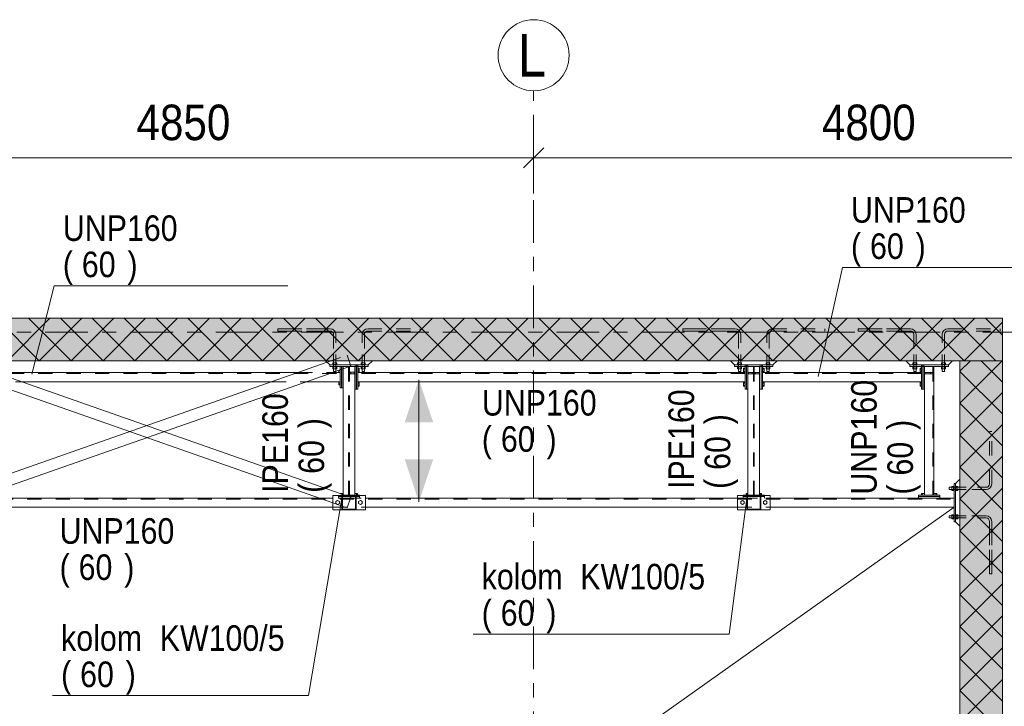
# Model space of a CAD drawing. Header units: millimetres. Extents: x -931 to -90, y -1396 to -802.
# Tile 15 of 29: x -550 to -481, y -1217 to -1169. Entities that reach past the tile are written whole.
import ezdxf

# ---------------------------------------------------------------- set-up
doc = ezdxf.new("R2010")
doc.units = ezdxf.units.MM
for name, pattern in [('XKITLINE00', [0]), ('XKITLINE01', [4, 1, -1, 1, -1]), ('XKITLINE03', [6, 3, -1, 1, -1])]:
    doc.linetypes.add(name, pattern=pattern)
for name, color, linetype, lineweight in [('Bout', 3, 'Continuous', 0), ('Grafisch object', 3, 'Continuous', 0), ('Offset', 4, 'Continuous', 0), ('Onderdeel', 2, 'Continuous', 0), ('Onderdeel label', 2, 'Continuous', 0), ('Stramien', 4, 'Continuous', 0)]:
    doc.layers.add(name, color=color, linetype=linetype, lineweight=lineweight)
doc.styles.add('ARIAL', font='arial.ttf')

msp = doc.modelspace()

# ---------------------------------------------------------------- hatches: boundary and pattern name
at = {"layer": 'Grafisch object'}
for points in [[(-521.892, -1193.845), (-520.892, -1196.845), (-522.892, -1196.845)], [(-521.892, -1202.45), (-522.892, -1199.45), (-520.892, -1199.45)]]:
    msp.add_hatch(color=256, dxfattribs=at).paths.add_polyline_path(points, flags=17)
at = {"layer": 'Onderdeel'}
for points in [[(-480.816, -1192.51), (-687.816, -1192.51), (-687.816, -1189.51), (-480.816, -1189.51)], [(-480.816, -1330.208), (-483.816, -1330.208), (-483.816, -1192.51), (-480.816, -1192.51)]]:
    msp.add_hatch(color=256, dxfattribs=at).paths.add_polyline_path(points, flags=17)
h = msp.add_hatch(color=256, dxfattribs=at)
h.paths.add_polyline_path([(-526.314, -1202.998), (-527.314, -1202.998), (-527.314, -1201.998), (-526.314, -1201.998)], flags=17)
h.paths.add_polyline_path([(-527.264, -1202.948), (-526.364, -1202.948), (-526.364, -1202.048), (-527.264, -1202.048)])
h = msp.add_hatch(color=256, dxfattribs=at)
h.paths.add_polyline_path([(-497.814, -1202.998), (-498.814, -1202.998), (-498.814, -1201.998), (-497.814, -1201.998)], flags=17)
h.paths.add_polyline_path([(-498.764, -1202.948), (-497.864, -1202.948), (-497.864, -1202.048), (-498.764, -1202.048)])

# ---------------------------------------------------------------- linework, layer by layer
at = {"layer": 'Bout', "linetype": 'XKITLINE00', "lineweight": 0}
for p, q in [((-527.534, -1193.333), (-527.534, -1193.184)), ((-527.534, -1193.194), (-527.434, -1193.194)), ((-527.534, -1193.338), (-527.534, -1193.333)), ((-527.534, -1193.333), (-527.434, -1193.333)), ((-527.334, -1193.183), (-527.324, -1193.183)), ((-527.334, -1193.343), (-527.324, -1193.343)), ((-526.304, -1193.084), (-526.294, -1193.084)), ((-526.304, -1193.244), (-526.294, -1193.244)), ((-526.194, -1193.025), (-526.094, -1193.025)), ((-526.194, -1193.094), (-526.094, -1193.094)), ((-526.194, -1193.233), (-526.094, -1193.233)), ((-526.194, -1193.302), (-526.094, -1193.302)), ((-526.094, -1193.025), (-526.094, -1193.302)), ((-499.034, -1193.026), (-498.934, -1193.026)), ((-499.034, -1193.304), (-499.034, -1193.026)), ((-499.034, -1193.096), (-498.934, -1193.096)), ((-499.034, -1193.234), (-498.934, -1193.234)), ((-498.934, -1193.304), (-499.034, -1193.304)), ((-498.834, -1193.085), (-498.824, -1193.085)), ((-498.834, -1193.245), (-498.824, -1193.245)), ((-497.804, -1193.085), (-497.794, -1193.085)), ((-497.804, -1193.245), (-497.794, -1193.245)), ((-497.694, -1193.027), (-497.594, -1193.027)), ((-497.694, -1193.096), (-497.594, -1193.096)), ((-497.694, -1193.234), (-497.594, -1193.234)), ((-497.694, -1193.304), (-497.594, -1193.304)), ((-497.594, -1193.027), (-497.594, -1193.304)), ((-486.505, -1193.027), (-486.605, -1193.027)), ((-486.605, -1193.027), (-486.605, -1193.304)), ((-486.605, -1193.096), (-486.505, -1193.096)), ((-486.605, -1193.235), (-486.505, -1193.235)), ((-486.605, -1193.304), (-486.505, -1193.304)), ((-486.405, -1193.086), (-486.395, -1193.086)), ((-486.405, -1193.246), (-486.395, -1193.246)), ((-527.534, -1193.988), (-527.534, -1194.202)), ((-527.534, -1193.994), (-527.434, -1193.994)), ((-527.534, -1194.133), (-527.434, -1194.133)), ((-527.534, -1194.202), (-527.434, -1194.202)), ((-527.334, -1193.983), (-527.324, -1193.983)), ((-527.334, -1194.143), (-527.324, -1194.143)), ((-526.304, -1194.084), (-526.294, -1194.084)), ((-526.304, -1194.244), (-526.294, -1194.244)), ((-526.194, -1194.025), (-526.094, -1194.025)), ((-526.194, -1194.094), (-526.094, -1194.094)), ((-526.194, -1194.233), (-526.094, -1194.233)), ((-526.194, -1194.302), (-526.094, -1194.302)), ((-526.094, -1194.025), (-526.094, -1194.302)), ((-499.034, -1194.026), (-498.934, -1194.026)), ((-499.034, -1194.304), (-499.034, -1194.026)), ((-499.034, -1194.096), (-498.934, -1194.096)), ((-499.034, -1194.234), (-498.934, -1194.234)), ((-498.934, -1194.304), (-499.034, -1194.304)), ((-498.834, -1194.085), (-498.824, -1194.085)), ((-498.834, -1194.245), (-498.824, -1194.245)), ((-497.804, -1194.085), (-497.794, -1194.085)), ((-497.804, -1194.245), (-497.794, -1194.245)), ((-497.694, -1194.027), (-497.594, -1194.027)), ((-497.694, -1194.096), (-497.594, -1194.096)), ((-497.694, -1194.234), (-497.594, -1194.234)), ((-497.694, -1194.304), (-497.594, -1194.304)), ((-497.594, -1194.027), (-497.594, -1194.304)), ((-486.505, -1194.027), (-486.605, -1194.027)), ((-486.605, -1194.027), (-486.605, -1194.304)), ((-486.605, -1194.096), (-486.505, -1194.096)), ((-486.605, -1194.235), (-486.505, -1194.235)), ((-486.605, -1194.304), (-486.505, -1194.304)), ((-486.405, -1194.086), (-486.395, -1194.086)), ((-486.405, -1194.246), (-486.395, -1194.246)), ((-527.403, -1201.868), (-527.403, -1201.863)), ((-527.403, -1201.863), (-527.224, -1201.863)), ((-527.334, -1201.892), (-527.334, -1201.863)), ((-526.226, -1201.863), (-526.404, -1201.863)), ((-526.295, -1201.963), (-526.295, -1201.863)), ((-526.226, -1201.963), (-526.226, -1201.863)), ((-498.853, -1201.863), (-498.724, -1201.863)), ((-498.853, -1201.963), (-498.853, -1201.863)), ((-498.784, -1201.963), (-498.784, -1201.863)), ((-497.904, -1201.863), (-497.776, -1201.863)), ((-497.845, -1201.963), (-497.845, -1201.863)), ((-497.776, -1201.963), (-497.776, -1201.863)), ((-486.509, -1201.863), (-486.295, -1201.863)), ((-486.509, -1201.963), (-486.509, -1201.863)), ((-486.439, -1201.963), (-486.439, -1201.863)), ((-486.301, -1201.963), (-486.301, -1201.863)), ((-485.645, -1201.863), (-485.639, -1201.863)), ((-485.639, -1201.863), (-485.431, -1201.863)), ((-485.639, -1201.963), (-485.639, -1201.863)), ((-485.501, -1201.963), (-485.501, -1201.863)), ((-485.431, -1201.963), (-485.431, -1201.863)), ((-527.614, -1202.359), (-527.734, -1202.429)), ((-527.734, -1202.429), (-527.734, -1202.567)), ((-527.734, -1202.567), (-527.614, -1202.636)), ((-527.494, -1202.429), (-527.614, -1202.359)), ((-527.614, -1202.636), (-527.494, -1202.567)), ((-527.494, -1202.567), (-527.494, -1202.429)), ((-526.014, -1202.359), (-526.134, -1202.429)), ((-526.134, -1202.429), (-526.134, -1202.567)), ((-526.134, -1202.567), (-526.014, -1202.636)), ((-525.894, -1202.429), (-526.014, -1202.359)), ((-526.014, -1202.636), (-525.894, -1202.567)), ((-525.894, -1202.567), (-525.894, -1202.429)), ((-499.114, -1202.359), (-499.234, -1202.429)), ((-499.234, -1202.429), (-499.234, -1202.567)), ((-499.234, -1202.567), (-499.114, -1202.636)), ((-498.994, -1202.429), (-499.114, -1202.359)), ((-499.114, -1202.636), (-498.994, -1202.567)), ((-498.994, -1202.567), (-498.994, -1202.429)), ((-497.514, -1202.359), (-497.634, -1202.429)), ((-497.634, -1202.429), (-497.634, -1202.567)), ((-497.634, -1202.567), (-497.514, -1202.636)), ((-497.394, -1202.429), (-497.514, -1202.359)), ((-497.514, -1202.636), (-497.394, -1202.567)), ((-497.394, -1202.567), (-497.394, -1202.429)), ((-486.45, -1202.073), (-486.45, -1202.063)), ((-486.29, -1202.073), (-486.29, -1202.063)), ((-485.65, -1202.073), (-485.65, -1202.063)), ((-485.49, -1202.073), (-485.49, -1202.063))]:
    msp.add_line(p, q, dxfattribs=at)
at = {"layer": 'Grafisch object', "linetype": 'XKITLINE00', "lineweight": 0}
for p, q in [((-521.892, -1193.845), (-521.892, -1202.45)), ((-663.814, -1330.208), (-484.216, -1202.823))]:
    msp.add_line(p, q, dxfattribs=at)
at = {"layer": 'Offset', "linetype": 'XKITLINE00', "lineweight": 0}
for p, q in [((-513.815, -1175.236), (-513.815, -1180.736)), ((-513.815, -1175.236), (-513.815, -1180.736)), ((-513.108, -1177.529), (-514.522, -1178.943)), ((-513.108, -1177.529), (-514.522, -1178.943)), ((-562.315, -1178.236), (-513.815, -1178.236)), ((-513.815, -1178.236), (-465.815, -1178.236))]:
    msp.add_line(p, q, dxfattribs=at)
at = {"layer": 'Offset'}
msp.add_point((-513.815, -1178.236), dxfattribs=at)
msp.add_point((-513.815, -1178.236), dxfattribs=at)
at = {"layer": 'Onderdeel', "linetype": 'XKITLINE00', "lineweight": 0}
for p, q in [((-687.816, -1189.51), (-480.816, -1189.51)), ((-548.622, -1192.51), (-551.622, -1189.51)), ((-550.867, -1192.51), (-547.867, -1189.51)), ((-546.377, -1192.51), (-549.377, -1189.51)), ((-548.622, -1192.51), (-545.622, -1189.51)), ((-544.132, -1192.51), (-547.132, -1189.51)), ((-546.377, -1192.51), (-543.377, -1189.51)), ((-541.887, -1192.51), (-544.887, -1189.51)), ((-544.132, -1192.51), (-541.132, -1189.51)), ((-539.642, -1192.51), (-542.642, -1189.51)), ((-541.887, -1192.51), (-538.887, -1189.51)), ((-537.396, -1192.51), (-540.396, -1189.51)), ((-539.642, -1192.51), (-536.642, -1189.51)), ((-535.151, -1192.51), (-538.151, -1189.51)), ((-537.397, -1192.51), (-534.397, -1189.51)), ((-532.906, -1192.51), (-535.906, -1189.51)), ((-535.151, -1192.51), (-532.151, -1189.51)), ((-530.661, -1192.51), (-533.661, -1189.51)), ((-532.906, -1192.51), (-529.906, -1189.51)), ((-528.416, -1192.51), (-531.416, -1189.51)), ((-530.661, -1192.51), (-527.661, -1189.51)), ((-526.171, -1192.51), (-529.171, -1189.51)), ((-528.416, -1192.51), (-525.416, -1189.51)), ((-523.926, -1192.51), (-526.926, -1189.51)), ((-526.171, -1192.51), (-523.171, -1189.51)), ((-521.681, -1192.51), (-524.681, -1189.51)), ((-523.926, -1192.51), (-520.926, -1189.51)), ((-519.436, -1192.51), (-522.436, -1189.51)), ((-521.681, -1192.51), (-518.681, -1189.51)), ((-517.191, -1192.51), (-520.191, -1189.51)), ((-519.436, -1192.51), (-516.436, -1189.51)), ((-514.946, -1192.51), (-517.946, -1189.51)), ((-517.191, -1192.51), (-514.191, -1189.51)), ((-512.701, -1192.51), (-515.701, -1189.51)), ((-514.946, -1192.51), (-511.946, -1189.51)), ((-510.456, -1192.51), (-513.456, -1189.51)), ((-512.701, -1192.51), (-509.701, -1189.51)), ((-508.211, -1192.51), (-511.211, -1189.51)), ((-510.456, -1192.51), (-507.456, -1189.51)), ((-505.966, -1192.51), (-508.966, -1189.51)), ((-508.211, -1192.51), (-505.211, -1189.51)), ((-503.721, -1192.51), (-506.721, -1189.51)), ((-505.966, -1192.51), (-502.966, -1189.51)), ((-501.475, -1192.51), (-504.475, -1189.51)), ((-503.721, -1192.51), (-500.721, -1189.51)), ((-499.23, -1192.51), (-502.23, -1189.51)), ((-501.476, -1192.51), (-498.476, -1189.51)), ((-496.985, -1192.51), (-499.985, -1189.51)), ((-499.23, -1192.51), (-496.23, -1189.51)), ((-494.74, -1192.51), (-497.74, -1189.51)), ((-496.985, -1192.51), (-493.985, -1189.51)), ((-492.495, -1192.51), (-495.495, -1189.51)), ((-494.74, -1192.51), (-491.74, -1189.51)), ((-490.25, -1192.51), (-493.25, -1189.51)), ((-492.495, -1192.51), (-489.495, -1189.51)), ((-488.005, -1192.51), (-491.005, -1189.51)), ((-490.25, -1192.51), (-487.25, -1189.51)), ((-485.76, -1192.51), (-488.76, -1189.51)), ((-488.005, -1192.51), (-485.005, -1189.51)), ((-483.515, -1192.51), (-486.515, -1189.51)), ((-485.76, -1192.51), (-482.76, -1189.51)), ((-481.27, -1192.51), (-484.27, -1189.51)), ((-480.816, -1189.51), (-480.816, -1192.51)), ((-483.515, -1192.51), (-480.819, -1189.814)), ((-480.816, -1190.719), (-482.015, -1189.52)), ((-480.816, -1192.51), (-687.816, -1192.51)), ((-555.097, -1201.998), (-528.352, -1192.623)), ((-553.777, -1192.623), (-527.031, -1201.998)), ((-528.464, -1192.51), (-528.164, -1192.81)), ((-525.464, -1192.81), (-528.164, -1192.81)), ((-528.164, -1192.81), (-528.164, -1192.91)), ((-528.164, -1192.81), (-525.464, -1192.81)), ((-528.164, -1192.91), (-525.464, -1192.91)), ((-527.964, -1192.95), (-527.964, -1192.91)), ((-527.664, -1192.95), (-527.964, -1192.95)), ((-527.953, -1193.07), (-527.953, -1192.95)), ((-527.734, -1193.254), (-526.754, -1192.91)), ((-527.676, -1193.07), (-527.676, -1192.95)), ((-527.664, -1192.95), (-527.664, -1192.91)), ((-526.404, -1201.963), (-526.404, -1192.91)), ((-526.304, -1192.91), (-526.304, -1194.514)), ((-526.294, -1194.514), (-526.294, -1192.91)), ((-526.194, -1193.339), (-526.194, -1192.91)), ((-525.964, -1192.91), (-525.964, -1192.95)), ((-525.964, -1192.95), (-525.664, -1192.95)), ((-525.953, -1192.95), (-525.953, -1193.07)), ((-525.676, -1193.07), (-525.676, -1192.95)), ((-525.664, -1192.95), (-525.664, -1192.91)), ((-525.464, -1192.81), (-525.164, -1192.51)), ((-525.464, -1192.91), (-525.464, -1192.81)), ((-499.964, -1192.51), (-499.664, -1192.81)), ((-496.964, -1192.81), (-499.664, -1192.81)), ((-499.664, -1192.81), (-499.664, -1192.91)), ((-499.664, -1192.81), (-496.964, -1192.81)), ((-499.664, -1192.91), (-496.964, -1192.91)), ((-499.464, -1192.95), (-499.464, -1192.91)), ((-499.164, -1192.95), (-499.464, -1192.95)), ((-499.453, -1193.07), (-499.453, -1192.95)), ((-499.176, -1193.07), (-499.176, -1192.95)), ((-499.164, -1192.95), (-499.164, -1192.91)), ((-498.934, -1193.34), (-498.934, -1192.91)), ((-498.834, -1194.515), (-498.834, -1192.91)), ((-498.824, -1194.515), (-498.824, -1192.91)), ((-498.724, -1192.91), (-498.724, -1201.963)), ((-497.904, -1201.963), (-497.904, -1192.91)), ((-497.804, -1192.91), (-497.804, -1194.515)), ((-497.794, -1194.515), (-497.794, -1192.91)), ((-497.694, -1193.34), (-497.694, -1192.91)), ((-497.464, -1192.91), (-497.464, -1192.95)), ((-497.464, -1192.95), (-497.164, -1192.95)), ((-497.453, -1192.95), (-497.453, -1193.07)), ((-497.176, -1193.07), (-497.176, -1192.95)), ((-497.164, -1192.95), (-497.164, -1192.91)), ((-496.964, -1192.81), (-496.664, -1192.51)), ((-496.964, -1192.91), (-496.964, -1192.81)), ((-487.62, -1192.51), (-487.32, -1192.81)), ((-484.62, -1192.81), (-487.32, -1192.81)), ((-487.32, -1192.81), (-487.32, -1192.91)), ((-487.32, -1192.81), (-484.62, -1192.81)), ((-487.32, -1192.91), (-484.62, -1192.91)), ((-487.12, -1192.95), (-487.12, -1192.91)), ((-486.82, -1192.95), (-487.12, -1192.95)), ((-487.109, -1193.07), (-487.109, -1192.95)), ((-486.831, -1193.07), (-486.831, -1192.95)), ((-486.82, -1192.95), (-486.82, -1192.91)), ((-486.505, -1193.341), (-486.505, -1192.91)), ((-486.405, -1192.91), (-486.405, -1194.516)), ((-486.395, -1194.516), (-486.395, -1192.91)), ((-486.295, -1201.963), (-486.295, -1192.91)), ((-485.645, -1192.91), (-485.645, -1201.963)), ((-485.12, -1192.91), (-485.12, -1192.95)), ((-485.12, -1192.95), (-484.82, -1192.95)), ((-485.109, -1192.95), (-485.109, -1193.07)), ((-484.831, -1193.07), (-484.831, -1192.95)), ((-484.82, -1192.95), (-484.82, -1192.91)), ((-484.62, -1192.81), (-484.32, -1192.51)), ((-484.62, -1192.91), (-484.62, -1192.81)), ((-483.816, -1330.208), (-483.816, -1192.51)), ((-483.816, -1192.51), (-480.816, -1192.51)), ((-483.816, -1195.504), (-480.848, -1192.536)), ((-483.805, -1193.248), (-483.067, -1192.51)), ((-480.816, -1194.014), (-482.32, -1192.51)), ((-480.816, -1192.51), (-480.816, -1330.208)), ((-554.376, -1193.26), (-527.964, -1202.519)), ((-554.164, -1202.519), (-527.752, -1193.26)), ((-551.739, -1193.337), (-530.393, -1193.338)), ((-527.975, -1193.338), (-527.434, -1193.338)), ((-527.676, -1193.07), (-527.953, -1193.07)), ((-527.894, -1193.26), (-527.894, -1193.07)), ((-527.734, -1193.26), (-527.894, -1193.26)), ((-527.734, -1193.26), (-527.734, -1193.07)), ((-527.434, -1193.338), (-527.434, -1193.149)), ((-527.434, -1193.988), (-527.434, -1193.338)), ((-527.334, -1194.413), (-527.334, -1193.114)), ((-527.324, -1194.413), (-527.324, -1193.11)), ((-527.224, -1201.93), (-527.224, -1193.075)), ((-526.194, -1193.989), (-526.194, -1193.339)), ((-526.194, -1193.339), (-498.934, -1193.34)), ((-525.953, -1193.07), (-525.676, -1193.07)), ((-525.894, -1193.26), (-525.894, -1193.07)), ((-525.894, -1193.26), (-525.734, -1193.26)), ((-525.734, -1193.26), (-525.734, -1193.07)), ((-499.176, -1193.07), (-499.453, -1193.07)), ((-499.394, -1193.26), (-499.394, -1193.07)), ((-499.234, -1193.26), (-499.394, -1193.26)), ((-499.234, -1193.26), (-499.234, -1193.07)), ((-498.934, -1193.99), (-498.934, -1193.34)), ((-497.694, -1193.99), (-497.694, -1193.34)), ((-497.694, -1193.34), (-486.505, -1193.341)), ((-497.453, -1193.07), (-497.176, -1193.07)), ((-497.394, -1193.26), (-497.394, -1193.07)), ((-497.394, -1193.26), (-497.234, -1193.26)), ((-497.234, -1193.26), (-497.234, -1193.07)), ((-486.831, -1193.07), (-487.109, -1193.07)), ((-487.05, -1193.26), (-487.05, -1193.07)), ((-486.89, -1193.26), (-487.05, -1193.26)), ((-486.89, -1193.26), (-486.89, -1193.07)), ((-486.505, -1193.991), (-486.505, -1193.341)), ((-485.109, -1193.07), (-484.831, -1193.07)), ((-485.05, -1193.26), (-485.05, -1193.07)), ((-485.05, -1193.26), (-484.89, -1193.26)), ((-484.89, -1193.26), (-484.89, -1193.07)), ((-480.816, -1196.259), (-483.816, -1193.259)), ((-549.884, -1193.987), (-532.247, -1193.988)), ((-529.829, -1193.988), (-527.434, -1193.988)), ((-527.434, -1194.413), (-527.434, -1193.988)), ((-526.194, -1193.989), (-498.934, -1193.99)), ((-526.194, -1193.989), (-526.194, -1194.514)), ((-498.934, -1194.515), (-498.934, -1193.99)), ((-497.694, -1193.99), (-486.505, -1193.991)), ((-497.694, -1193.99), (-497.694, -1194.515)), ((-486.505, -1194.516), (-486.505, -1193.991)), ((-527.334, -1194.413), (-527.434, -1194.413)), ((-527.224, -1194.413), (-527.324, -1194.413)), ((-526.304, -1194.514), (-526.404, -1194.514)), ((-526.194, -1194.514), (-526.294, -1194.514)), ((-498.834, -1194.515), (-498.934, -1194.515)), ((-498.724, -1194.515), (-498.824, -1194.515)), ((-497.804, -1194.515), (-497.904, -1194.515)), ((-497.694, -1194.515), (-497.794, -1194.515)), ((-486.405, -1194.516), (-486.505, -1194.516)), ((-486.295, -1194.516), (-486.395, -1194.516)), ((-483.816, -1197.749), (-480.816, -1194.749)), ((-480.816, -1198.504), (-483.816, -1195.504)), ((-483.816, -1199.994), (-480.816, -1196.994)), ((-480.816, -1200.749), (-483.816, -1197.749)), ((-483.816, -1202.239), (-480.816, -1199.239)), ((-480.816, -1202.994), (-483.816, -1199.994)), ((-484.216, -1201.148), (-484.116, -1201.148)), ((-484.216, -1201.148), (-484.216, -1203.848)), ((-483.816, -1200.848), (-484.116, -1201.148)), ((-484.116, -1201.148), (-484.116, -1203.848)), ((-484.116, -1203.848), (-484.116, -1201.148)), ((-527.131, -1201.963), (-526.404, -1201.963)), ((-526.064, -1201.963), (-526.404, -1201.963)), ((-526.064, -1201.998), (-526.064, -1201.963)), ((-499.064, -1201.963), (-498.724, -1201.963)), ((-499.064, -1201.998), (-499.064, -1201.963)), ((-498.724, -1201.963), (-497.904, -1201.963)), ((-497.564, -1201.963), (-497.904, -1201.963)), ((-497.564, -1201.998), (-497.564, -1201.963)), ((-486.72, -1201.963), (-486.295, -1201.963)), ((-486.72, -1201.963), (-486.72, -1202.063)), ((-486.295, -1201.963), (-485.645, -1201.963)), ((-485.645, -1201.963), (-485.22, -1201.963)), ((-485.22, -1202.063), (-485.22, -1201.963)), ((-484.566, -1201.418), (-484.566, -1201.578)), ((-484.566, -1201.418), (-484.376, -1201.418)), ((-484.566, -1201.578), (-484.376, -1201.578)), ((-484.376, -1201.636), (-484.376, -1201.359)), ((-484.256, -1201.359), (-484.376, -1201.359)), ((-484.376, -1201.636), (-484.256, -1201.636)), ((-484.256, -1201.648), (-484.256, -1201.348)), ((-484.216, -1201.348), (-484.256, -1201.348)), ((-484.256, -1201.648), (-484.216, -1201.648)), ((-483.816, -1204.484), (-480.816, -1201.484)), ((-553.178, -1202.173), (-528.951, -1202.173)), ((-527.964, -1201.998), (-527.314, -1201.998)), ((-527.964, -1202.998), (-527.964, -1201.998)), ((-527.314, -1202.998), (-527.314, -1201.998)), ((-527.314, -1201.998), (-526.314, -1201.998)), ((-526.364, -1202.048), (-527.264, -1202.048)), ((-527.264, -1202.048), (-527.264, -1202.948)), ((-526.364, -1202.948), (-526.364, -1202.048)), ((-526.314, -1201.998), (-526.314, -1202.998)), ((-526.314, -1201.998), (-525.664, -1201.998)), ((-525.664, -1202.998), (-525.664, -1201.998)), ((-525.664, -1202.173), (-499.464, -1202.173)), ((-499.464, -1201.998), (-498.814, -1201.998)), ((-499.464, -1202.998), (-499.464, -1201.998)), ((-498.814, -1202.998), (-498.814, -1201.998)), ((-498.814, -1201.998), (-497.814, -1201.998)), ((-497.864, -1202.048), (-498.764, -1202.048)), ((-498.764, -1202.048), (-498.764, -1202.948)), ((-497.864, -1202.948), (-497.864, -1202.048)), ((-497.814, -1201.998), (-497.814, -1202.998)), ((-497.814, -1201.998), (-497.164, -1201.998)), ((-497.164, -1202.998), (-497.164, -1201.998)), ((-497.164, -1202.173), (-484.216, -1202.173)), ((-486.72, -1202.063), (-485.22, -1202.063)), ((-485.22, -1202.073), (-486.72, -1202.073)), ((-486.72, -1202.073), (-486.72, -1202.173)), ((-485.22, -1202.173), (-485.22, -1202.073)), ((-480.816, -1205.239), (-483.816, -1202.239)), ((-554.164, -1202.823), (-527.964, -1202.823)), ((-527.964, -1202.998), (-527.314, -1202.998)), ((-526.314, -1202.998), (-527.314, -1202.998)), ((-527.264, -1202.948), (-526.364, -1202.948)), ((-526.314, -1202.998), (-525.664, -1202.998)), ((-525.664, -1202.823), (-499.464, -1202.823)), ((-499.464, -1202.998), (-498.814, -1202.998)), ((-497.814, -1202.998), (-498.814, -1202.998)), ((-498.764, -1202.948), (-497.864, -1202.948)), ((-497.814, -1202.998), (-497.164, -1202.998)), ((-497.164, -1202.823), (-484.216, -1202.823)), ((-484.376, -1203.636), (-484.376, -1203.359)), ((-484.376, -1203.359), (-484.256, -1203.359)), ((-484.256, -1203.648), (-484.256, -1203.348)), ((-484.256, -1203.348), (-484.216, -1203.348)), ((-484.566, -1203.578), (-484.566, -1203.418)), ((-484.566, -1203.418), (-484.376, -1203.418)), ((-484.566, -1203.578), (-484.376, -1203.578)), ((-484.376, -1203.636), (-484.256, -1203.636)), ((-484.256, -1203.648), (-484.216, -1203.648)), ((-484.216, -1203.848), (-484.116, -1203.848)), ((-483.816, -1204.148), (-484.116, -1203.848)), ((-483.816, -1206.729), (-480.816, -1203.729)), ((-480.816, -1207.484), (-483.816, -1204.484)), ((-483.816, -1208.975), (-480.816, -1205.975)), ((-480.816, -1209.729), (-483.816, -1206.729)), ((-483.816, -1211.22), (-480.816, -1208.22)), ((-480.816, -1211.975), (-483.816, -1208.975)), ((-483.816, -1213.465), (-480.816, -1210.465)), ((-480.816, -1214.22), (-483.816, -1211.22)), ((-483.816, -1215.71), (-480.816, -1212.71)), ((-480.816, -1216.465), (-483.816, -1213.465)), ((-483.816, -1217.955), (-480.816, -1214.955)), ((-480.816, -1218.71), (-483.816, -1215.71))]:
    msp.add_line(p, q, dxfattribs=at)
at = {"layer": 'Onderdeel', "linetype": 'XKITLINE01', "lineweight": 0}
for p, q in [((-528.134, -1190.26), (-531.814, -1190.26)), ((-531.814, -1190.26), (-531.814, -1190.42)), ((-531.814, -1190.26), (-528.134, -1190.26)), ((-531.814, -1190.42), (-531.814, -1190.26)), ((-531.814, -1190.42), (-528.134, -1190.42)), ((-528.134, -1190.42), (-531.814, -1190.42)), ((-528.134, -1190.26), (-527.981, -1190.291)), ((-528.134, -1190.26), (-527.981, -1190.291)), ((-528.134, -1190.42), (-528.042, -1190.439)), ((-528.134, -1190.42), (-528.042, -1190.439)), ((-527.965, -1190.491), (-528.042, -1190.439)), ((-527.965, -1190.491), (-528.042, -1190.439)), ((-527.851, -1190.378), (-527.981, -1190.291)), ((-527.851, -1190.378), (-527.981, -1190.291)), ((-527.965, -1190.491), (-527.912, -1190.569)), ((-527.912, -1190.569), (-527.965, -1190.491)), ((-527.912, -1190.569), (-527.894, -1190.66)), ((-527.894, -1190.66), (-527.912, -1190.569)), ((-527.894, -1193.07), (-527.894, -1190.66)), ((-527.894, -1190.66), (-527.894, -1193.26)), ((-527.765, -1190.507), (-527.851, -1190.378)), ((-527.851, -1190.378), (-527.765, -1190.507)), ((-527.734, -1190.66), (-527.765, -1190.507)), ((-527.765, -1190.507), (-527.734, -1190.66)), ((-527.734, -1193.07), (-527.734, -1190.66)), ((-527.734, -1193.26), (-527.734, -1190.66)), ((-525.894, -1190.66), (-525.864, -1190.507)), ((-525.864, -1190.507), (-525.894, -1190.66)), ((-525.894, -1193.07), (-525.894, -1190.66)), ((-525.894, -1193.26), (-525.894, -1190.66)), ((-525.864, -1190.507), (-525.777, -1190.378)), ((-525.777, -1190.378), (-525.864, -1190.507)), ((-525.777, -1190.378), (-525.647, -1190.291)), ((-525.777, -1190.378), (-525.647, -1190.291)), ((-525.716, -1190.569), (-525.734, -1190.66)), ((-525.734, -1190.66), (-525.716, -1190.569)), ((-525.734, -1193.07), (-525.734, -1190.66)), ((-525.734, -1190.66), (-525.734, -1193.26)), ((-525.664, -1190.491), (-525.716, -1190.569)), ((-525.716, -1190.569), (-525.664, -1190.491)), ((-525.664, -1190.491), (-525.586, -1190.439)), ((-525.664, -1190.491), (-525.586, -1190.439)), ((-525.647, -1190.291), (-525.494, -1190.26)), ((-525.647, -1190.291), (-525.494, -1190.26)), ((-525.586, -1190.439), (-525.494, -1190.42)), ((-525.586, -1190.439), (-525.494, -1190.42)), ((-525.494, -1190.26), (-521.814, -1190.26)), ((-525.494, -1190.26), (-521.814, -1190.26)), ((-525.494, -1190.42), (-521.814, -1190.42)), ((-525.494, -1190.42), (-521.814, -1190.42)), ((-521.814, -1190.26), (-521.814, -1190.42)), ((-521.814, -1190.42), (-521.814, -1190.26)), ((-499.634, -1190.26), (-503.314, -1190.26)), ((-503.314, -1190.26), (-503.314, -1190.42)), ((-503.314, -1190.26), (-499.634, -1190.26)), ((-503.314, -1190.42), (-503.314, -1190.26)), ((-503.314, -1190.42), (-499.634, -1190.42)), ((-499.634, -1190.42), (-503.314, -1190.42)), ((-499.634, -1190.26), (-499.481, -1190.291)), ((-499.634, -1190.26), (-499.481, -1190.291)), ((-499.634, -1190.42), (-499.542, -1190.439)), ((-499.634, -1190.42), (-499.542, -1190.439)), ((-499.465, -1190.491), (-499.542, -1190.439)), ((-499.465, -1190.491), (-499.542, -1190.439)), ((-499.351, -1190.378), (-499.481, -1190.291)), ((-499.351, -1190.378), (-499.481, -1190.291)), ((-499.465, -1190.491), (-499.412, -1190.569)), ((-499.412, -1190.569), (-499.465, -1190.491)), ((-499.412, -1190.569), (-499.394, -1190.66)), ((-499.394, -1190.66), (-499.412, -1190.569)), ((-499.394, -1193.07), (-499.394, -1190.66)), ((-499.394, -1190.66), (-499.394, -1193.26)), ((-499.265, -1190.507), (-499.351, -1190.378)), ((-499.351, -1190.378), (-499.265, -1190.507)), ((-499.234, -1190.66), (-499.265, -1190.507)), ((-499.265, -1190.507), (-499.234, -1190.66)), ((-499.234, -1193.07), (-499.234, -1190.66)), ((-499.234, -1193.26), (-499.234, -1190.66)), ((-497.394, -1190.66), (-497.364, -1190.507)), ((-497.364, -1190.507), (-497.394, -1190.66)), ((-497.394, -1193.07), (-497.394, -1190.66)), ((-497.394, -1193.26), (-497.394, -1190.66)), ((-497.364, -1190.507), (-497.277, -1190.378)), ((-497.277, -1190.378), (-497.364, -1190.507)), ((-497.277, -1190.378), (-497.147, -1190.291)), ((-497.277, -1190.378), (-497.147, -1190.291)), ((-497.216, -1190.569), (-497.234, -1190.66)), ((-497.234, -1190.66), (-497.216, -1190.569)), ((-497.234, -1193.07), (-497.234, -1190.66)), ((-497.234, -1190.66), (-497.234, -1193.26)), ((-497.164, -1190.491), (-497.216, -1190.569)), ((-497.216, -1190.569), (-497.164, -1190.491)), ((-497.164, -1190.491), (-497.086, -1190.439)), ((-497.164, -1190.491), (-497.086, -1190.439)), ((-497.147, -1190.291), (-496.994, -1190.26)), ((-497.147, -1190.291), (-496.994, -1190.26)), ((-497.086, -1190.439), (-496.994, -1190.42)), ((-497.086, -1190.439), (-496.994, -1190.42)), ((-496.994, -1190.26), (-493.314, -1190.26)), ((-496.994, -1190.26), (-493.314, -1190.26)), ((-496.994, -1190.42), (-493.314, -1190.42)), ((-496.994, -1190.42), (-493.314, -1190.42)), ((-493.314, -1190.26), (-493.314, -1190.42)), ((-493.314, -1190.42), (-493.314, -1190.26)), ((-487.29, -1190.26), (-490.97, -1190.26)), ((-490.97, -1190.26), (-490.97, -1190.42)), ((-490.97, -1190.26), (-487.29, -1190.26)), ((-490.97, -1190.42), (-490.97, -1190.26)), ((-490.97, -1190.42), (-487.29, -1190.42)), ((-487.29, -1190.42), (-490.97, -1190.42)), ((-487.29, -1190.26), (-487.137, -1190.291)), ((-487.29, -1190.26), (-487.137, -1190.291)), ((-487.29, -1190.42), (-487.198, -1190.439)), ((-487.29, -1190.42), (-487.198, -1190.439)), ((-487.12, -1190.491), (-487.198, -1190.439)), ((-487.12, -1190.491), (-487.198, -1190.439)), ((-487.007, -1190.378), (-487.137, -1190.291)), ((-487.007, -1190.378), (-487.137, -1190.291)), ((-487.12, -1190.491), (-487.068, -1190.569)), ((-487.068, -1190.569), (-487.12, -1190.491)), ((-487.068, -1190.569), (-487.05, -1190.66)), ((-487.05, -1190.66), (-487.068, -1190.569)), ((-487.05, -1193.07), (-487.05, -1190.66)), ((-487.05, -1190.66), (-487.05, -1193.26)), ((-486.92, -1190.507), (-487.007, -1190.378)), ((-487.007, -1190.378), (-486.92, -1190.507)), ((-486.89, -1190.66), (-486.92, -1190.507)), ((-486.92, -1190.507), (-486.89, -1190.66)), ((-486.89, -1193.07), (-486.89, -1190.66)), ((-486.89, -1193.26), (-486.89, -1190.66)), ((-485.05, -1190.66), (-485.02, -1190.507)), ((-485.02, -1190.507), (-485.05, -1190.66)), ((-485.05, -1193.07), (-485.05, -1190.66)), ((-485.05, -1193.26), (-485.05, -1190.66)), ((-485.02, -1190.507), (-484.933, -1190.378)), ((-484.933, -1190.378), (-485.02, -1190.507)), ((-484.933, -1190.378), (-484.803, -1190.291)), ((-484.933, -1190.378), (-484.803, -1190.291)), ((-484.872, -1190.569), (-484.89, -1190.66)), ((-484.89, -1190.66), (-484.872, -1190.569)), ((-484.89, -1193.07), (-484.89, -1190.66)), ((-484.89, -1190.66), (-484.89, -1193.26)), ((-484.82, -1190.491), (-484.872, -1190.569)), ((-484.872, -1190.569), (-484.82, -1190.491)), ((-484.82, -1190.491), (-484.742, -1190.439)), ((-484.82, -1190.491), (-484.742, -1190.439)), ((-484.803, -1190.291), (-484.65, -1190.26)), ((-484.803, -1190.291), (-484.65, -1190.26)), ((-484.742, -1190.439), (-484.65, -1190.42)), ((-484.742, -1190.439), (-484.65, -1190.42)), ((-484.65, -1190.26), (-480.97, -1190.26)), ((-484.65, -1190.26), (-480.97, -1190.26)), ((-484.65, -1190.42), (-480.97, -1190.42)), ((-484.65, -1190.42), (-480.97, -1190.42)), ((-480.97, -1190.26), (-480.97, -1190.42)), ((-480.97, -1190.42), (-480.97, -1190.26)), ((-528.352, -1192.623), (-526.947, -1192.13)), ((-526.682, -1192.885), (-526.947, -1192.13)), ((-525.164, -1192.51), (-528.464, -1192.51)), ((-527.964, -1192.81), (-527.964, -1192.77)), ((-527.664, -1192.77), (-527.964, -1192.77)), ((-527.964, -1192.81), (-527.964, -1192.77)), ((-527.964, -1192.77), (-527.664, -1192.77)), ((-527.664, -1192.81), (-527.964, -1192.81)), ((-527.964, -1192.81), (-527.664, -1192.81)), ((-527.664, -1192.91), (-527.964, -1192.91)), ((-527.964, -1192.95), (-527.964, -1192.91)), ((-527.964, -1192.91), (-527.664, -1192.91)), ((-527.964, -1192.95), (-527.664, -1192.95)), ((-527.953, -1192.77), (-527.953, -1192.65)), ((-527.676, -1192.65), (-527.953, -1192.65)), ((-527.953, -1192.77), (-527.953, -1192.65)), ((-527.953, -1192.65), (-527.676, -1192.65)), ((-527.676, -1192.77), (-527.953, -1192.77)), ((-527.953, -1192.77), (-527.676, -1192.77)), ((-527.676, -1192.95), (-527.953, -1192.95)), ((-527.953, -1193.07), (-527.953, -1192.95)), ((-527.953, -1192.95), (-527.676, -1192.95)), ((-527.676, -1192.77), (-527.676, -1192.65)), ((-527.676, -1192.77), (-527.676, -1192.65)), ((-527.676, -1193.07), (-527.676, -1192.95)), ((-527.664, -1192.81), (-527.664, -1192.77)), ((-527.664, -1192.81), (-527.664, -1192.77)), ((-527.664, -1192.95), (-527.664, -1192.91)), ((-527.434, -1192.913), (-527.334, -1192.913)), ((-527.434, -1193.149), (-527.434, -1192.913)), ((-527.334, -1193.114), (-527.334, -1192.913)), ((-527.324, -1192.913), (-527.224, -1192.913)), ((-527.324, -1192.913), (-527.324, -1193.11)), ((-526.404, -1192.91), (-527.224, -1192.91)), ((-527.224, -1193.075), (-527.224, -1192.91)), ((-527.224, -1192.913), (-527.224, -1194.413)), ((-526.839, -1201.963), (-526.839, -1192.91)), ((-526.789, -1201.963), (-526.789, -1192.91)), ((-526.754, -1192.91), (-526.682, -1192.885)), ((-526.404, -1192.814), (-526.304, -1192.814)), ((-526.404, -1194.514), (-526.404, -1192.814)), ((-526.304, -1192.814), (-526.304, -1192.91)), ((-526.294, -1192.814), (-526.194, -1192.814)), ((-526.294, -1192.91), (-526.294, -1192.814)), ((-526.194, -1192.91), (-526.194, -1192.814)), ((-525.964, -1192.81), (-525.964, -1192.77)), ((-525.964, -1192.77), (-525.664, -1192.77)), ((-525.964, -1192.81), (-525.964, -1192.77)), ((-525.664, -1192.77), (-525.964, -1192.77)), ((-525.964, -1192.81), (-525.664, -1192.81)), ((-525.664, -1192.81), (-525.964, -1192.81)), ((-525.664, -1192.91), (-525.964, -1192.91)), ((-525.964, -1192.95), (-525.964, -1192.91)), ((-525.664, -1192.91), (-525.964, -1192.91)), ((-525.664, -1192.95), (-525.964, -1192.95)), ((-525.953, -1192.77), (-525.953, -1192.65)), ((-525.953, -1192.65), (-525.676, -1192.65)), ((-525.953, -1192.77), (-525.953, -1192.65)), ((-525.676, -1192.65), (-525.953, -1192.65)), ((-525.953, -1192.77), (-525.676, -1192.77)), ((-525.676, -1192.77), (-525.953, -1192.77)), ((-525.676, -1192.95), (-525.953, -1192.95)), ((-525.953, -1193.07), (-525.953, -1192.95)), ((-525.676, -1192.95), (-525.953, -1192.95)), ((-525.676, -1192.77), (-525.676, -1192.65)), ((-525.676, -1192.77), (-525.676, -1192.65)), ((-525.676, -1193.07), (-525.676, -1192.95)), ((-525.664, -1192.81), (-525.664, -1192.77)), ((-525.664, -1192.81), (-525.664, -1192.77)), ((-525.664, -1192.95), (-525.664, -1192.91)), ((-496.664, -1192.51), (-499.964, -1192.51)), ((-499.464, -1192.81), (-499.464, -1192.77)), ((-499.164, -1192.77), (-499.464, -1192.77)), ((-499.464, -1192.81), (-499.464, -1192.77)), ((-499.464, -1192.77), (-499.164, -1192.77)), ((-499.164, -1192.81), (-499.464, -1192.81)), ((-499.464, -1192.81), (-499.164, -1192.81)), ((-499.164, -1192.91), (-499.464, -1192.91)), ((-499.464, -1192.95), (-499.464, -1192.91)), ((-499.464, -1192.91), (-499.164, -1192.91)), ((-499.464, -1192.95), (-499.164, -1192.95)), ((-499.453, -1192.77), (-499.453, -1192.65)), ((-499.176, -1192.65), (-499.453, -1192.65)), ((-499.453, -1192.77), (-499.453, -1192.65)), ((-499.453, -1192.65), (-499.176, -1192.65)), ((-499.176, -1192.77), (-499.453, -1192.77)), ((-499.453, -1192.77), (-499.176, -1192.77)), ((-499.176, -1192.95), (-499.453, -1192.95)), ((-499.453, -1193.07), (-499.453, -1192.95)), ((-499.453, -1192.95), (-499.176, -1192.95)), ((-499.176, -1192.77), (-499.176, -1192.65)), ((-499.176, -1192.77), (-499.176, -1192.65)), ((-499.176, -1193.07), (-499.176, -1192.95)), ((-499.164, -1192.81), (-499.164, -1192.77)), ((-499.164, -1192.81), (-499.164, -1192.77)), ((-499.164, -1192.95), (-499.164, -1192.91)), ((-498.934, -1192.815), (-498.834, -1192.815)), ((-498.934, -1192.91), (-498.934, -1192.815)), ((-498.834, -1192.91), (-498.834, -1192.815)), ((-498.824, -1192.815), (-498.724, -1192.815)), ((-498.824, -1192.815), (-498.824, -1192.91)), ((-498.724, -1192.815), (-498.724, -1194.515)), ((-497.904, -1192.91), (-498.724, -1192.91)), ((-498.339, -1201.963), (-498.339, -1192.91)), ((-498.289, -1201.963), (-498.289, -1192.91)), ((-497.904, -1192.815), (-497.804, -1192.815)), ((-497.904, -1194.515), (-497.904, -1192.815)), ((-497.804, -1192.815), (-497.804, -1192.91)), ((-497.794, -1192.815), (-497.694, -1192.815)), ((-497.794, -1192.91), (-497.794, -1192.815)), ((-497.694, -1192.91), (-497.694, -1192.815)), ((-497.464, -1192.81), (-497.464, -1192.77)), ((-497.464, -1192.77), (-497.164, -1192.77)), ((-497.464, -1192.81), (-497.464, -1192.77)), ((-497.164, -1192.77), (-497.464, -1192.77)), ((-497.464, -1192.81), (-497.164, -1192.81)), ((-497.164, -1192.81), (-497.464, -1192.81)), ((-497.164, -1192.91), (-497.464, -1192.91)), ((-497.464, -1192.95), (-497.464, -1192.91)), ((-497.164, -1192.91), (-497.464, -1192.91)), ((-497.164, -1192.95), (-497.464, -1192.95)), ((-497.453, -1192.77), (-497.453, -1192.65)), ((-497.453, -1192.65), (-497.176, -1192.65)), ((-497.453, -1192.77), (-497.453, -1192.65)), ((-497.176, -1192.65), (-497.453, -1192.65)), ((-497.453, -1192.77), (-497.176, -1192.77)), ((-497.176, -1192.77), (-497.453, -1192.77)), ((-497.176, -1192.95), (-497.453, -1192.95)), ((-497.453, -1193.07), (-497.453, -1192.95)), ((-497.176, -1192.95), (-497.453, -1192.95)), ((-497.176, -1192.77), (-497.176, -1192.65)), ((-497.176, -1192.77), (-497.176, -1192.65)), ((-497.176, -1193.07), (-497.176, -1192.95)), ((-497.164, -1192.81), (-497.164, -1192.77)), ((-497.164, -1192.81), (-497.164, -1192.77)), ((-497.164, -1192.95), (-497.164, -1192.91)), ((-484.32, -1192.51), (-487.62, -1192.51)), ((-487.12, -1192.81), (-487.12, -1192.77)), ((-486.82, -1192.77), (-487.12, -1192.77)), ((-487.12, -1192.81), (-487.12, -1192.77)), ((-487.12, -1192.77), (-486.82, -1192.77)), ((-486.82, -1192.81), (-487.12, -1192.81)), ((-487.12, -1192.81), (-486.82, -1192.81)), ((-486.82, -1192.91), (-487.12, -1192.91)), ((-487.12, -1192.95), (-487.12, -1192.91)), ((-487.12, -1192.91), (-486.82, -1192.91)), ((-487.12, -1192.95), (-486.82, -1192.95)), ((-487.109, -1192.77), (-487.109, -1192.65)), ((-486.831, -1192.65), (-487.109, -1192.65)), ((-487.109, -1192.77), (-487.109, -1192.65)), ((-487.109, -1192.65), (-486.831, -1192.65)), ((-486.831, -1192.77), (-487.109, -1192.77)), ((-487.109, -1192.77), (-486.831, -1192.77)), ((-486.831, -1192.95), (-487.109, -1192.95)), ((-487.109, -1193.07), (-487.109, -1192.95)), ((-487.109, -1192.95), (-486.831, -1192.95)), ((-486.831, -1192.77), (-486.831, -1192.65)), ((-486.831, -1192.77), (-486.831, -1192.65)), ((-486.831, -1193.07), (-486.831, -1192.95)), ((-486.82, -1192.81), (-486.82, -1192.77)), ((-486.82, -1192.81), (-486.82, -1192.77)), ((-486.82, -1192.95), (-486.82, -1192.91)), ((-486.505, -1192.816), (-486.405, -1192.816)), ((-486.505, -1192.91), (-486.505, -1192.816)), ((-486.405, -1192.91), (-486.405, -1192.816)), ((-486.395, -1192.816), (-486.295, -1192.816)), ((-486.395, -1192.91), (-486.395, -1192.816)), ((-486.295, -1194.516), (-486.295, -1192.816)), ((-486.295, -1192.91), (-485.645, -1192.91)), ((-485.72, -1201.963), (-485.72, -1192.91)), ((-485.12, -1192.81), (-485.12, -1192.77)), ((-485.12, -1192.77), (-484.82, -1192.77)), ((-485.12, -1192.81), (-485.12, -1192.77)), ((-484.82, -1192.77), (-485.12, -1192.77)), ((-485.12, -1192.81), (-484.82, -1192.81)), ((-484.82, -1192.81), (-485.12, -1192.81)), ((-484.82, -1192.91), (-485.12, -1192.91)), ((-485.12, -1192.95), (-485.12, -1192.91)), ((-484.82, -1192.91), (-485.12, -1192.91)), ((-484.82, -1192.95), (-485.12, -1192.95)), ((-485.109, -1192.77), (-485.109, -1192.65)), ((-485.109, -1192.65), (-484.831, -1192.65)), ((-485.109, -1192.77), (-485.109, -1192.65)), ((-484.831, -1192.65), (-485.109, -1192.65)), ((-485.109, -1192.77), (-484.831, -1192.77)), ((-484.831, -1192.77), (-485.109, -1192.77)), ((-484.831, -1192.95), (-485.109, -1192.95)), ((-485.109, -1193.07), (-485.109, -1192.95)), ((-484.831, -1192.95), (-485.109, -1192.95)), ((-484.831, -1192.77), (-484.831, -1192.65)), ((-484.831, -1192.77), (-484.831, -1192.65)), ((-484.831, -1193.07), (-484.831, -1192.95)), ((-484.82, -1192.81), (-484.82, -1192.77)), ((-484.82, -1192.81), (-484.82, -1192.77)), ((-484.82, -1192.95), (-484.82, -1192.91)), ((-554.694, -1193.412), (-527.434, -1193.413)), ((-530.393, -1193.338), (-527.975, -1193.338)), ((-527.953, -1193.07), (-527.676, -1193.07)), ((-527.894, -1193.26), (-527.734, -1193.26)), ((-527.752, -1193.26), (-527.734, -1193.254)), ((-527.434, -1193.988), (-527.434, -1193.338)), ((-526.789, -1193.426), (-526.789, -1193.326)), ((-526.789, -1193.326), (-526.439, -1193.326)), ((-526.439, -1193.426), (-526.789, -1193.426)), ((-526.689, -1193.426), (-526.689, -1193.326)), ((-526.439, -1193.326), (-526.439, -1193.426)), ((-526.194, -1193.989), (-526.194, -1193.339)), ((-498.934, -1193.415), (-526.194, -1193.414)), ((-525.676, -1193.07), (-525.953, -1193.07)), ((-525.734, -1193.26), (-525.894, -1193.26)), ((-499.453, -1193.07), (-499.176, -1193.07)), ((-499.394, -1193.26), (-499.234, -1193.26)), ((-498.934, -1193.99), (-498.934, -1193.34)), ((-498.689, -1193.328), (-498.339, -1193.328)), ((-498.689, -1193.428), (-498.689, -1193.328)), ((-498.339, -1193.428), (-498.689, -1193.428)), ((-498.439, -1193.428), (-498.439, -1193.328)), ((-498.339, -1193.328), (-498.339, -1193.428)), ((-498.289, -1193.428), (-498.289, -1193.328)), ((-498.289, -1193.328), (-497.939, -1193.328)), ((-497.939, -1193.428), (-498.289, -1193.428)), ((-498.189, -1193.428), (-498.189, -1193.328)), ((-497.939, -1193.328), (-497.939, -1193.428)), ((-497.694, -1193.99), (-497.694, -1193.34)), ((-486.505, -1193.416), (-497.694, -1193.415)), ((-497.176, -1193.07), (-497.453, -1193.07)), ((-497.234, -1193.26), (-497.394, -1193.26)), ((-487.109, -1193.07), (-486.831, -1193.07)), ((-487.05, -1193.26), (-486.89, -1193.26)), ((-486.505, -1193.991), (-486.505, -1193.341)), ((-485.72, -1193.328), (-486.27, -1193.328)), ((-486.27, -1193.328), (-486.27, -1193.428)), ((-486.27, -1193.428), (-485.72, -1193.428)), ((-485.869, -1193.428), (-485.869, -1193.328)), ((-485.72, -1193.428), (-485.72, -1193.328)), ((-484.831, -1193.07), (-485.109, -1193.07)), ((-484.89, -1193.26), (-485.05, -1193.26)), ((-552.303, -1193.987), (-549.884, -1193.987)), ((-532.247, -1193.988), (-529.829, -1193.988)), ((-481.726, -1201.178), (-481.726, -1197.498)), ((-481.566, -1197.498), (-481.726, -1197.498)), ((-481.726, -1201.178), (-481.726, -1197.498)), ((-481.726, -1197.498), (-481.566, -1197.498)), ((-481.566, -1201.178), (-481.566, -1197.498)), ((-481.566, -1201.178), (-481.566, -1197.498)), ((-483.816, -1200.848), (-483.816, -1200.848)), ((-483.816, -1200.848), (-483.816, -1204.148)), ((-483.816, -1200.848), (-483.816, -1200.848)), ((-481.796, -1201.348), (-481.744, -1201.27)), ((-481.796, -1201.348), (-481.744, -1201.27)), ((-481.744, -1201.27), (-481.726, -1201.178)), ((-481.744, -1201.27), (-481.726, -1201.178)), ((-481.596, -1201.331), (-481.566, -1201.178)), ((-481.596, -1201.331), (-481.566, -1201.178)), ((-526.404, -1201.963), (-527.564, -1201.963)), ((-527.564, -1201.963), (-527.564, -1202.063)), ((-527.224, -1201.963), (-527.224, -1201.93)), ((-527.224, -1201.963), (-526.839, -1201.963)), ((-498.724, -1201.963), (-497.904, -1201.963)), ((-486.295, -1201.963), (-485.645, -1201.963)), ((-484.566, -1201.578), (-484.566, -1201.418)), ((-484.566, -1201.418), (-481.966, -1201.418)), ((-481.966, -1201.578), (-484.566, -1201.578)), ((-484.376, -1201.636), (-484.376, -1201.359)), ((-484.376, -1201.359), (-484.256, -1201.359)), ((-484.376, -1201.418), (-481.966, -1201.418)), ((-484.376, -1201.578), (-481.966, -1201.578)), ((-484.376, -1201.636), (-484.256, -1201.636)), ((-484.256, -1201.648), (-484.256, -1201.348)), ((-484.256, -1201.348), (-484.216, -1201.348)), ((-484.256, -1201.636), (-484.256, -1201.359)), ((-484.256, -1201.636), (-484.256, -1201.359)), ((-484.256, -1201.648), (-484.216, -1201.648)), ((-484.216, -1201.648), (-484.216, -1201.348)), ((-484.216, -1201.648), (-484.216, -1201.348)), ((-484.116, -1201.348), (-484.116, -1201.648)), ((-484.116, -1201.348), (-484.076, -1201.348)), ((-484.116, -1201.648), (-484.116, -1201.348)), ((-484.116, -1201.348), (-484.076, -1201.348)), ((-484.116, -1201.648), (-484.076, -1201.648)), ((-484.116, -1201.648), (-484.076, -1201.648)), ((-484.076, -1201.348), (-484.076, -1201.648)), ((-484.076, -1201.648), (-484.076, -1201.348)), ((-484.076, -1201.359), (-484.076, -1201.636)), ((-484.076, -1201.359), (-483.956, -1201.359)), ((-484.076, -1201.636), (-484.076, -1201.359)), ((-484.076, -1201.359), (-483.956, -1201.359)), ((-484.076, -1201.636), (-483.956, -1201.636)), ((-484.076, -1201.636), (-483.956, -1201.636)), ((-483.956, -1201.359), (-483.956, -1201.636)), ((-483.956, -1201.636), (-483.956, -1201.359)), ((-481.874, -1201.4), (-481.966, -1201.418)), ((-481.966, -1201.418), (-481.874, -1201.4)), ((-481.966, -1201.578), (-481.813, -1201.548)), ((-481.813, -1201.548), (-481.966, -1201.578)), ((-481.796, -1201.348), (-481.874, -1201.4)), ((-481.874, -1201.4), (-481.796, -1201.348)), ((-481.813, -1201.548), (-481.683, -1201.461)), ((-481.683, -1201.461), (-481.813, -1201.548)), ((-481.683, -1201.461), (-481.596, -1201.331)), ((-481.683, -1201.461), (-481.596, -1201.331)), ((-613.464, -1202.248), (-484.216, -1202.248)), ((-528.951, -1202.173), (-525.664, -1202.173)), ((-527.964, -1202.519), (-526.947, -1202.875)), ((-527.564, -1202.063), (-526.064, -1202.063)), ((-526.064, -1202.073), (-527.564, -1202.073)), ((-527.564, -1202.073), (-527.564, -1202.173)), ((-527.564, -1202.173), (-526.064, -1202.173)), ((-527.314, -1201.998), (-526.314, -1201.998)), ((-527.031, -1201.998), (-526.682, -1202.12)), ((-526.947, -1202.875), (-526.682, -1202.12)), ((-526.064, -1202.063), (-526.064, -1201.998)), ((-526.064, -1202.173), (-526.064, -1202.073)), ((-499.464, -1202.173), (-497.164, -1202.173)), ((-499.064, -1201.998), (-499.064, -1202.063)), ((-499.064, -1202.063), (-497.564, -1202.063)), ((-497.564, -1202.073), (-499.064, -1202.073)), ((-499.064, -1202.073), (-499.064, -1202.173)), ((-499.064, -1202.173), (-497.564, -1202.173)), ((-498.814, -1201.998), (-497.814, -1201.998)), ((-497.564, -1202.063), (-497.564, -1201.998)), ((-497.564, -1202.173), (-497.564, -1202.073)), ((-485.22, -1202.173), (-486.72, -1202.173)), ((-484.216, -1202.823), (-484.216, -1202.173)), ((-527.964, -1202.823), (-525.664, -1202.823)), ((-527.314, -1202.998), (-526.314, -1202.998)), ((-499.464, -1202.823), (-497.164, -1202.823)), ((-498.814, -1202.998), (-497.814, -1202.998)), ((-484.376, -1203.359), (-484.376, -1203.636)), ((-484.376, -1203.359), (-484.256, -1203.359)), ((-484.256, -1203.348), (-484.256, -1203.648)), ((-484.256, -1203.348), (-484.216, -1203.348)), ((-484.256, -1203.636), (-484.256, -1203.359)), ((-484.256, -1203.359), (-484.256, -1203.636)), ((-484.216, -1203.648), (-484.216, -1203.348)), ((-484.216, -1203.348), (-484.216, -1203.648)), ((-484.116, -1203.648), (-484.116, -1203.348)), ((-484.116, -1203.348), (-484.076, -1203.348)), ((-484.116, -1203.348), (-484.116, -1203.648)), ((-484.116, -1203.348), (-484.076, -1203.348)), ((-484.076, -1203.648), (-484.076, -1203.348)), ((-484.076, -1203.348), (-484.076, -1203.648)), ((-484.076, -1203.636), (-484.076, -1203.359)), ((-484.076, -1203.359), (-483.956, -1203.359)), ((-484.076, -1203.359), (-484.076, -1203.636)), ((-484.076, -1203.359), (-483.956, -1203.359)), ((-483.956, -1203.636), (-483.956, -1203.359)), ((-483.956, -1203.359), (-483.956, -1203.636)), ((-484.566, -1203.418), (-484.566, -1203.578)), ((-481.966, -1203.418), (-484.566, -1203.418)), ((-484.566, -1203.578), (-481.966, -1203.578)), ((-484.376, -1203.418), (-481.966, -1203.418)), ((-484.376, -1203.578), (-481.966, -1203.578)), ((-484.376, -1203.636), (-484.256, -1203.636)), ((-484.256, -1203.648), (-484.216, -1203.648)), ((-484.116, -1203.648), (-484.076, -1203.648)), ((-484.116, -1203.648), (-484.076, -1203.648)), ((-484.076, -1203.636), (-483.956, -1203.636)), ((-484.076, -1203.636), (-483.956, -1203.636)), ((-481.813, -1203.448), (-481.966, -1203.418)), ((-481.966, -1203.418), (-481.813, -1203.448)), ((-481.966, -1203.578), (-481.874, -1203.596)), ((-481.874, -1203.596), (-481.966, -1203.578)), ((-481.796, -1203.648), (-481.874, -1203.596)), ((-481.796, -1203.648), (-481.874, -1203.596)), ((-481.683, -1203.535), (-481.813, -1203.448)), ((-481.683, -1203.535), (-481.813, -1203.448)), ((-481.744, -1203.726), (-481.796, -1203.648)), ((-481.744, -1203.726), (-481.796, -1203.648)), ((-481.726, -1203.818), (-481.744, -1203.726)), ((-481.726, -1203.818), (-481.744, -1203.726)), ((-481.726, -1203.818), (-481.726, -1207.498)), ((-481.726, -1207.498), (-481.726, -1203.818)), ((-481.596, -1203.665), (-481.683, -1203.535)), ((-481.596, -1203.665), (-481.683, -1203.535)), ((-481.566, -1203.818), (-481.596, -1203.665)), ((-481.566, -1203.818), (-481.596, -1203.665)), ((-481.566, -1207.498), (-481.566, -1203.818)), ((-481.566, -1203.818), (-481.566, -1207.498)), ((-483.816, -1204.148), (-483.816, -1204.148)), ((-481.726, -1207.498), (-481.566, -1207.498)), ((-481.566, -1207.498), (-481.726, -1207.498))]:
    msp.add_line(p, q, dxfattribs=at)
at = {"layer": 'Onderdeel label', "linetype": 'XKITLINE00', "lineweight": 0}
for p, q in [((-493.776, -1193.624), (-492.073, -1185.947)), ((-492.073, -1185.947), (-475.64, -1185.947)), ((-549.135, -1193.457), (-547.56, -1187.229)), ((-547.56, -1187.229), (-531.128, -1187.229)), ((-527.309, -1202.201), (-529.666, -1216.079)), ((-498.809, -1202.201), (-500.055, -1211.756)), ((-518.073, -1211.756), (-500.055, -1211.756)), ((-547.684, -1216.079), (-529.666, -1216.079))]:
    msp.add_line(p, q, dxfattribs=at)
at = {"layer": 'Stramien', "linetype": 'XKITLINE03', "lineweight": 0}
for p, q in [((-513.815, -1352.208), (-513.815, -1173.508)), ((-878.198, -1190.508), (-445.815, -1190.508))]:
    msp.add_line(p, q, dxfattribs=at)
at = {"layer": 'Stramien', "linetype": 'XKITLINE00', "lineweight": 0}
msp.add_circle((-513.815, -1171.008), 2.5, dxfattribs=at)

# ---------------------------------------------------------------- texts
at = {"layer": 'Offset', "style": 'ARIAL', "width": 0.85}
for s, p in [('4850', (-541.773, -1176.986)), ('4800', (-493.523, -1176.986))]:
    msp.add_text(s, height=2.5, dxfattribs=at).set_placement(p)
at = {"layer": 'Onderdeel label', "style": 'ARIAL', "width": 0.85}
for s, p in [('UNP160', (-491.473, -1182.797)), ('UNP160', (-546.96, -1184.079)), ('(', (-491.473, -1185.347)), ('60', (-490.134, -1185.347)), (')', (-486.924, -1185.347)), ('(', (-546.96, -1186.629)), (')', (-542.411, -1186.629)), ('60', (-545.622, -1186.629)), ('UNP160', (-547.188, -1205.391)), ('(', (-547.188, -1207.941)), ('60', (-545.849, -1207.941)), (')', (-542.639, -1207.941)), ('kolom', (-517.473, -1208.606)), ('KW100/5', (-510.53, -1208.606)), ('(', (-517.473, -1211.156)), ('60', (-516.134, -1211.156)), (')', (-512.924, -1211.156)), ('kolom', (-547.084, -1212.929)), ('KW100/5', (-540.14, -1212.929)), ('(', (-547.084, -1215.479)), ('60', (-545.745, -1215.479)), (')', (-542.535, -1215.479))]:
    msp.add_text(s, height=1.8, dxfattribs=at).set_placement(p)
for s, rotation, p in [('UNP160', 90.00021, (-489.663, -1201.932)), ('UNP160', -0.00573, (-517.46, -1196.37)), ('IPE160', 90.00021, (-502.524, -1201.533)), ('IPE160', 90.00021, (-531.116, -1201.811)), (')', 90.00021, (-528.566, -1197.262)), ('(', -0.00573, (-517.46, -1198.92)), ('60', -0.00573, (-516.121, -1198.92)), (')', -0.00573, (-512.911, -1198.92)), (')', 90.00021, (-499.974, -1196.984)), (')', 90.00021, (-487.113, -1197.383)), ('60', 90.00021, (-528.566, -1200.472)), ('60', 90.00021, (-499.974, -1200.194)), ('60', 90.00021, (-487.113, -1200.593)), ('(', 90.00021, (-528.566, -1201.811)), ('(', 90.00021, (-499.974, -1201.533)), ('(', 90.00021, (-487.113, -1201.932))]:
    msp.add_text(s, height=1.8, rotation=rotation, dxfattribs=at).set_placement(p)
at = {"layer": 'Stramien', "style": 'ARIAL', "width": 0.85}
msp.add_text('L', height=3, dxfattribs=at).set_placement((-514.927, -1172.508))

doc.saveas('drawing.dxf')
